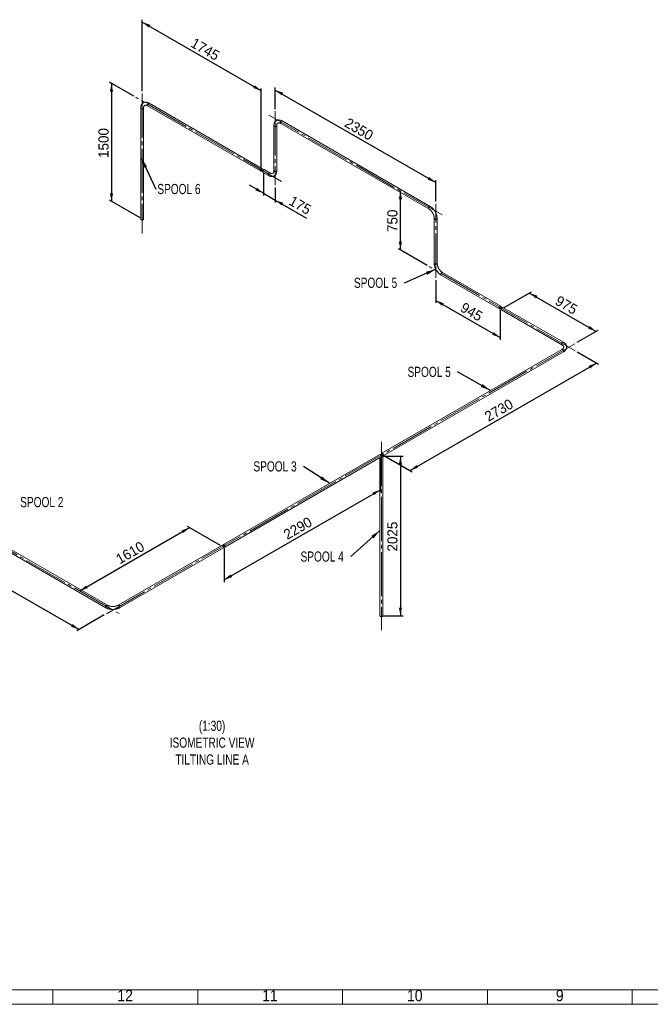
# Paper-space layout 'Hoja2' of a CAD drawing. Header units: millimetres. Extents: x 450 to 25135, y 150 to 17673.
# Tile 2 of 19: x 6421 to 12952, y 150 to 10359. Entities that reach past the tile are written whole.
import ezdxf

# ---------------------------------------------------------------- set-up
doc = ezdxf.new("R2010")
doc.units = ezdxf.units.MM
doc.linetypes.add('SLD-Centrada-trazos-largos', pattern=[19.05, 15.24, -1.27, 1.27, -1.27])
doc.linetypes.add('SLD-Continua', pattern=[0])
doc.layers.add('COTAS', color=1, linetype='SLD-Continua')
doc.styles.add('SLDTEXTSTYLE3', font='GOTHIC.TTF', dxfattribs={"width": 0.913})
doc.styles.add('SLDTEXTSTYLE6', font='ARIALN.TTF', dxfattribs={"width": 0.87})
doc.styles.add('SLDTEXTSTYLE8', font='ARIAL.TTF', dxfattribs={"width": 0.948})
doc.styles.get("Standard").update_dxf_attribs({"font": 'ARIALN.TTF'})
doc.dimstyles.new('SLDDIMSTYLE2', dxfattribs={"dimtxt": 105, "dimasz": 105, "dimexe": 0, "dimexo": 0.0625, "dimgap": 26.25, "dimtad": 1, "dimlfac": 0.857143, "dimrnd": 1e-09, "dimzin": 12, "dimdsep": 46, "dimtxsty": 'SLDTEXTSTYLE8', "dimsah": 1, "dimcen": 0.09, "dimadec": 0, "dimazin": 3, "dimtfac": 1, "dimtmove": 0, "dimatfit": 0, "dimfxl": 1, "dimfrac": 2, "dimtolj": 1, "dimtzin": 12, "dimarcsym": 0})
doc.dimstyles.new('SLDDIMSTYLE3', dxfattribs={"dimtxt": 105, "dimasz": 105, "dimexe": 0, "dimexo": 0.0625, "dimgap": 26.25, "dimtad": 1, "dimlfac": 0.857143, "dimrnd": 1e-09, "dimzin": 12, "dimdsep": 46, "dimtxsty": 'SLDTEXTSTYLE8', "dimsah": 1, "dimcen": 0.09, "dimadec": 0, "dimazin": 3, "dimtfac": 1, "dimtofl": 0, "dimtmove": 0, "dimatfit": 3, "dimfxl": 1, "dimfrac": 2, "dimtolj": 1, "dimtzin": 12, "dimarcsym": 0})
doc.dimstyles.new('SLDDIMSTYLE4', dxfattribs={"dimtxt": 0.18, "dimasz": 105, "dimexe": 0, "dimexo": 0.0625, "dimgap": 0, "dimtad": 0, "dimtih": 1, "dimtoh": 1, "dimdec": 0, "dimrnd": 1e-09, "dimzin": 0, "dimdsep": 46, "dimtxsty": 'Standard', "dimsah": 1, "dimcen": 0.09, "dimadec": 0, "dimazin": 0, "dimtfac": 105, "dimtdec": 0, "dimtofl": 0, "dimtmove": 0, "dimatfit": 3, "dimfxl": 1, "dimfrac": 2, "dimtolj": 1, "dimtzin": 0, "dimarcsym": 0})

# ---------------------------------------------------------------- blocks, each defined once
blk = doc.blocks.new('_D_15')
at = {"layer": 'COTAS', "ltscale": 30}
for p, q in [((4829, 5689), (4479, 5487)), ((4500, 5499), (7035, 4036)), ((7297, 4187), (7013, 4024))]:
    blk.add_line(p, q, dxfattribs=at)
for points in [[(4500, 5499), (4567, 5442), (4583, 5470)], [(7035, 4036), (6969, 4093), (6952, 4065)]]:
    blk.add_solid(points, dxfattribs=at)
at = {"layer": 'COTAS', "ltscale": 30, "insert": (5696, 4965), "char_height": 105, "attachment_point": 1, "rotation": 330.0027, "style": 'SLDTEXTSTYLE8'}
blk.add_mtext('3584', dxfattribs=at)
blk = doc.blocks.new('_D_16')
at = {"layer": 'COTAS', "ltscale": 30}
for p, q in [((8502, 4907), (8159, 5105)), ((7042, 4436), (8180, 5093))]:
    blk.add_line(p, q, dxfattribs=at)
for points in [[(8180, 5093), (8098, 5064), (8114, 5036)], [(7042, 4436), (7124, 4465), (7108, 4493)]]:
    blk.add_solid(points, dxfattribs=at)
at = {"layer": 'COTAS', "ltscale": 30, "insert": (7404, 4801), "char_height": 105, "attachment_point": 1, "rotation": 29.9973, "style": 'SLDTEXTSTYLE8'}
blk.add_mtext('1610', dxfattribs=at)
blk = doc.blocks.new('_D_17')
at = {"layer": 'COTAS', "ltscale": 30}
for p, q in [((10156, 5814), (10156, 5461)), ((8537, 4551), (10156, 5485)), ((8537, 4879), (8537, 4526))]:
    blk.add_line(p, q, dxfattribs=at)
for points in [[(10156, 5485), (10074, 5456), (10090, 5428)], [(8537, 4551), (8620, 4579), (8603, 4607)]]:
    blk.add_solid(points, dxfattribs=at)
at = {"layer": 'COTAS', "ltscale": 30, "insert": (9140, 5055), "char_height": 105, "attachment_point": 1, "rotation": 29.9973, "style": 'SLDTEXTSTYLE8'}
blk.add_mtext('2290', dxfattribs=at)
blk = doc.blocks.new('_D_18')
at = {"layer": 'COTAS', "ltscale": 30}
for p, q in [((12196, 6914), (12416, 6787)), ((10465, 5685), (12395, 6799)), ((10199, 5838), (10486, 5672))]:
    blk.add_line(p, q, dxfattribs=at)
for points in [[(12395, 6799), (12313, 6770), (12329, 6742)], [(10465, 5685), (10547, 5714), (10531, 5742)]]:
    blk.add_solid(points, dxfattribs=at)
at = {"layer": 'COTAS', "ltscale": 30, "insert": (11223, 6279), "char_height": 105, "attachment_point": 1, "rotation": 29.9973, "style": 'SLDTEXTSTYLE8'}
blk.add_mtext('2730', dxfattribs=at)
blk = doc.blocks.new('_D_19')
at = {"layer": 'COTAS', "ltscale": 30}
for p, q in [((10182, 5832), (10394, 5832)), ((10364, 5832), (10364, 4178)), ((10182, 4178), (10394, 4178))]:
    blk.add_line(p, q, dxfattribs=at)
for points in [[(10364, 5832), (10348, 5746), (10380, 5746)], [(10364, 4178), (10380, 4264), (10348, 4264)]]:
    blk.add_solid(points, dxfattribs=at)
at = {"layer": 'COTAS', "ltscale": 30, "insert": (10228, 4845), "char_height": 105, "attachment_point": 1, "rotation": 90, "style": 'SLDTEXTSTYLE8'}
blk.add_mtext('2025', dxfattribs=at)
blk = doc.blocks.new('_D_20')
at = {"layer": 'COTAS', "ltscale": 30}
for p, q in [((11440, 7375), (11722, 7538)), ((11700, 7525), (12390, 7127)), ((12196, 7015), (12411, 7140))]:
    blk.add_line(p, q, dxfattribs=at)
for points in [[(11700, 7525), (11767, 7469), (11783, 7497)], [(12390, 7127), (12324, 7184), (12308, 7156)]]:
    blk.add_solid(points, dxfattribs=at)
at = {"layer": 'COTAS', "ltscale": 30, "insert": (12009, 7504), "char_height": 105, "attachment_point": 1, "rotation": 330.0027, "style": 'SLDTEXTSTYLE8'}
blk.add_mtext('975', dxfattribs=at)
blk = doc.blocks.new('_D_21')
at = {"layer": 'COTAS', "ltscale": 30}
for p, q in [((10729, 7660), (10729, 7425)), ((10729, 7449), (11397, 7063)), ((11397, 7350), (11397, 7039))]:
    blk.add_line(p, q, dxfattribs=at)
for points in [[(10729, 7449), (10795, 7392), (10812, 7420)], [(11397, 7063), (11331, 7120), (11315, 7092)]]:
    blk.add_solid(points, dxfattribs=at)
at = {"layer": 'COTAS', "ltscale": 30, "insert": (11027, 7434), "char_height": 105, "attachment_point": 1, "rotation": 330.0027, "style": 'SLDTEXTSTYLE8'}
blk.add_mtext('945', dxfattribs=at)
blk = doc.blocks.new('_D_22')
at = {"layer": 'COTAS', "ltscale": 30}
for p, q in [((10364, 7972), (10364, 8584)), ((10642, 7811), (10343, 7984))]:
    blk.add_line(p, q, dxfattribs=at)
for points in [[(10364, 8584), (10348, 8498), (10380, 8498)], [(10364, 7972), (10380, 8057), (10348, 8057)]]:
    blk.add_solid(points, dxfattribs=at)
at = {"layer": 'COTAS', "ltscale": 30, "insert": (10228, 8158), "char_height": 105, "attachment_point": 1, "rotation": 90, "style": 'SLDTEXTSTYLE8'}
blk.add_mtext('750', dxfattribs=at)
blk = doc.blocks.new('_D_23')
at = {"layer": 'COTAS', "ltscale": 30}
for p, q in [((9068, 9433), (9068, 9655)), ((9068, 9630), (10729, 8671)), ((10729, 8474), (10729, 8696))]:
    blk.add_line(p, q, dxfattribs=at)
for points in [[(9068, 9630), (9134, 9574), (9150, 9602)], [(10729, 8671), (10663, 8728), (10647, 8700)]]:
    blk.add_solid(points, dxfattribs=at)
at = {"layer": 'COTAS', "ltscale": 30, "insert": (9827, 9348), "char_height": 105, "attachment_point": 1, "rotation": 330.0027, "style": 'SLDTEXTSTYLE8'}
blk.add_mtext('2350', dxfattribs=at)
blk = doc.blocks.new('_D_24')
at = {"layer": 'COTAS', "ltscale": 30}
for p, q in [((8944, 8767), (8944, 8535)), ((8944, 8560), (8801, 8642)), ((9068, 8619), (9068, 8464)), ((8944, 8560), (9068, 8488)), ((9068, 8488), (9392, 8301))]:
    blk.add_line(p, q, dxfattribs=at)
for points in [[(8944, 8560), (8878, 8617), (8861, 8589)], [(9068, 8488), (9134, 8432), (9150, 8460)]]:
    blk.add_solid(points, dxfattribs=at)
at = {"layer": 'COTAS', "ltscale": 30, "insert": (9251, 8539), "char_height": 105, "attachment_point": 1, "rotation": 330.0027, "style": 'SLDTEXTSTYLE8'}
blk.add_mtext('175', dxfattribs=at)
blk = doc.blocks.new('_D_25')
at = {"layer": 'COTAS', "ltscale": 30}
for p, q in [((7689, 9617), (7689, 10359)), ((8923, 9622), (7689, 10335)), ((8923, 8828), (8923, 9647))]:
    blk.add_line(p, q, dxfattribs=at)
for points in [[(7689, 10335), (7755, 10278), (7771, 10306)], [(8923, 9622), (8856, 9679), (8840, 9651)]]:
    blk.add_solid(points, dxfattribs=at)
at = {"layer": 'COTAS', "ltscale": 30, "insert": (8234, 10176), "char_height": 105, "attachment_point": 1, "rotation": 330.0027, "style": 'SLDTEXTSTYLE8'}
blk.add_mtext('1745', dxfattribs=at)
blk = doc.blocks.new('_D_26')
at = {"layer": 'COTAS', "ltscale": 30}
for p, q in [((7601, 9567), (7350, 9711)), ((7371, 9699), (7371, 8474)), ((7667, 8303), (7350, 8487))]:
    blk.add_line(p, q, dxfattribs=at)
for points in [[(7371, 9699), (7355, 9613), (7388, 9613)], [(7371, 8474), (7388, 8560), (7355, 8560)]]:
    blk.add_solid(points, dxfattribs=at)
at = {"layer": 'COTAS', "ltscale": 30, "insert": (7236, 8926), "char_height": 105, "attachment_point": 1, "rotation": 90, "style": 'SLDTEXTSTYLE8'}
blk.add_mtext('1500', dxfattribs=at)
blk = doc.blocks.new('SW_NOTE_0_36')
at = {"layer": 'COTAS', "color": 0, "ltscale": 30, "insert": (-519, 53), "char_height": 105, "attachment_point": 1, "style": 'SLDTEXTSTYLE6'}
blk.add_mtext('SPOOL 3', dxfattribs=at)
blk = doc.blocks.new('SW_NOTE_0_37')
at = {"layer": 'COTAS', "color": 0, "ltscale": 30, "insert": (17, 54), "char_height": 105, "attachment_point": 1, "style": 'SLDTEXTSTYLE6'}
blk.add_mtext('SPOOL 2', dxfattribs=at)
blk = doc.blocks.new('SW_NOTE_0_39')
at = {"layer": 'COTAS', "color": 0, "ltscale": 30, "insert": (-521, 53), "char_height": 105, "attachment_point": 1, "style": 'SLDTEXTSTYLE6'}
blk.add_mtext('SPOOL 4', dxfattribs=at)
blk = doc.blocks.new('SW_NOTE_0_40')
at = {"layer": 'COTAS', "color": 0, "ltscale": 30, "insert": (-519, 53), "char_height": 105, "attachment_point": 1, "style": 'SLDTEXTSTYLE6'}
blk.add_mtext('SPOOL 5', dxfattribs=at)
blk = doc.blocks.new('SW_NOTE_0_41')
at = {"layer": 'COTAS', "color": 0, "ltscale": 30, "insert": (-521, 56), "char_height": 105, "attachment_point": 1, "style": 'SLDTEXTSTYLE6'}
blk.add_mtext('SPOOL 5', dxfattribs=at)
blk = doc.blocks.new('SW_NOTE_0_42')
at = {"layer": 'COTAS', "color": 0, "ltscale": 30, "insert": (16, 55), "char_height": 105, "attachment_point": 1, "style": 'SLDTEXTSTYLE6'}
blk.add_mtext('SPOOL 6', dxfattribs=at)

psp = doc.layouts.new('Hoja2')

# ---------------------------------------------------------------- linework, layer by layer
at = {"color": 7, "linetype": 'SLD-Continua', "lineweight": 18, "ltscale": 30}
for p, q in [((7673.661, 9442.513), (7673.661, 8291.19)), ((7703.661, 8291.19), (7703.661, 9442.513)), ((7744.801, 9466.272), (8915.063, 8790.695)), ((8930.062, 8816.676), (7759.8, 9492.254)), ((10673.08, 8422.859), (9138.658, 9308.661)), ((9052.519, 9258.92), (9052.519, 8793.492)), ((9082.519, 8793.492), (9082.519, 9258.92)), ((9123.659, 9282.68), (10658.081, 8396.877)), ((9011.379, 8769.733), (8951.275, 8804.43)), ((8936.276, 8778.448), (8996.38, 8743.751)), ((10714.22, 8299.641), (10714.22, 7834.213)), ((10744.22, 7834.213), (10744.22, 8299.641)), ((10785.36, 7710.995), (11389.937, 7361.98)), ((11404.935, 7387.962), (10800.359, 7736.976)), ((12051.938, 7014.455), (11426.148, 7375.716)), ((11411.15, 7349.734), (12036.939, 6988.474)), ((12036.939, 6940.978), (10170.177, 5863.32)), ((10185.176, 5837.338), (12051.938, 6914.997)), ((10148.964, 5851.074), (8529.69, 4916.286)), ((8544.688, 4890.305), (10163.963, 5825.092)), ((10182.07, 4178.463), (10182.07, 5831.958)), ((10152.07, 5818.227), (10152.07, 4178.463)), ((4842.835, 5687.936), (7313.466, 4261.671)), ((7328.465, 4287.652), (4857.834, 5713.917)), ((8515.547, 4908.122), (7440.745, 4287.652)), ((7455.744, 4261.671), (8530.546, 4882.141)), ((24930, 300), (600, 300)), ((6765, 300), (6765, 150)), ((8265, 300), (8265, 150)), ((9765, 300), (9765, 150)), ((11265, 300), (11265, 150)), ((12765, 299.97), (12765, 300.03)), ((12765, 300), (12765, 150)), ((25080, 150), (450, 150))]:
    psp.add_line(p, q, dxfattribs=at)
at = {"color": 7, "linetype": 'SLD-Continua', "lineweight": 18, "ltscale": 30, "flags": 128}
for points in [[(7759.8, 9492.254), (7757.458, 9493.564), (7753.065, 9495.794), (7748.643, 9497.741), (7744.209, 9499.393), (7739.783, 9500.737), (7735.382, 9501.767), (7731.028, 9502.475), (7726.741, 9502.858), (7722.542, 9502.919), (7718.449, 9502.66), (7714.478, 9502.088), (7710.643, 9501.212), (7706.955, 9500.041), (7703.422, 9498.585), (7700.053, 9496.852), (7696.855, 9494.851), (7693.836, 9492.591), (7691.003, 9490.081), (7688.36, 9487.326), (7685.914, 9484.333), (7683.67, 9481.105), (7681.633, 9477.646), (7679.812, 9473.962), (7678.213, 9470.06), (7676.844, 9465.948), (7675.713, 9461.64), (7674.826, 9457.149), (7674.187, 9452.493), (7673.799, 9447.69), (7673.661, 9442.513)], [(7673.661, 9442.513), (7673.664, 9442.347), (7673.883, 9441.027), (7674.449, 9439.742), (7675.348, 9438.522), (7676.559, 9437.396), (7678.054, 9436.39)], [(7673.661, 9442.511), (7673.73, 9441.685), (7674.124, 9440.379), (7674.858, 9439.122), (7675.916, 9437.946), (7677.273, 9436.876), (7678.897, 9435.939), (7680.75, 9435.156), (7682.788, 9434.545), (7684.964, 9434.121), (7687.226, 9433.893), (7689.522, 9433.868), (7691.798, 9434.045), (7694.001, 9434.421), (7696.078, 9434.986), (7697.981, 9435.728), (7699.666, 9436.629), (7701.093, 9437.667), (7702.228, 9438.82), (7703.046, 9440.059), (7703.526, 9441.355), (7703.661, 9442.502)], [(7678.054, 9436.39), (7679.798, 9435.527), (7681.749, 9434.828), (7683.862, 9434.309), (7686.088, 9433.982), (7688.374, 9433.855), (7690.666, 9433.931), (7692.912, 9434.208), (7695.058, 9434.68), (7697.054, 9435.336), (7698.853, 9436.16), (7700.414, 9437.132), (7701.699, 9438.231), (7702.678, 9439.43), (7703.329, 9440.702), (7703.636, 9442.015), (7703.661, 9442.513)], [(7703.661, 9442.513), (7703.686, 9444.374), (7703.872, 9447.788), (7704.23, 9451.001), (7704.75, 9453.998), (7705.42, 9456.77), (7706.224, 9459.308), (7707.151, 9461.61), (7708.188, 9463.678), (7709.327, 9465.519), (7710.568, 9467.146), (7711.924, 9468.578), (7713.431, 9469.833), (7715.151, 9470.923), (7717.141, 9471.824), (7719.027, 9472.395), (7720.983, 9472.755), (7723.036, 9472.921), (7725.425, 9472.885), (7727.928, 9472.621), (7730.549, 9472.126), (7733.285, 9471.396), (7736.131, 9470.425), (7739.077, 9469.21), (7742.109, 9467.746), (7744.801, 9466.272)], [(7741.694, 9473.14), (7741.818, 9475.081), (7742.188, 9477.121), (7742.795, 9479.21), (7743.625, 9481.301), (7744.658, 9483.344), (7745.87, 9485.292), (7747.233, 9487.098), (7748.715, 9488.721), (7750.281, 9490.121), (7751.894, 9491.268), (7753.517, 9492.133), (7755.111, 9492.696), (7756.639, 9492.944), (7758.066, 9492.872), (7759.357, 9492.481), (7759.8, 9492.254)], [(7744.801, 9466.272), (7744.658, 9466.358), (7743.625, 9467.208), (7742.795, 9468.341), (7742.188, 9469.73), (7741.818, 9471.342), (7741.694, 9473.14)], [(7744.809, 9466.268), (7744.118, 9466.746), (7743.183, 9467.741), (7742.463, 9469.005), (7741.973, 9470.51), (7741.725, 9472.22), (7741.725, 9474.095), (7741.973, 9476.092), (7742.463, 9478.162), (7743.183, 9480.259), (7744.118, 9482.332), (7745.244, 9484.333), (7746.535, 9486.215), (7747.962, 9487.935), (7749.49, 9489.451), (7751.084, 9490.728), (7752.707, 9491.737), (7754.32, 9492.453), (7755.886, 9492.86), (7757.367, 9492.948), (7758.73, 9492.716), (7759.8, 9492.254)], [(9138.658, 9308.661), (9136.316, 9309.971), (9131.924, 9312.201), (9127.501, 9314.149), (9123.067, 9315.8), (9118.641, 9317.145), (9114.24, 9318.174), (9109.886, 9318.882), (9105.599, 9319.266), (9101.4, 9319.327), (9097.307, 9319.068), (9093.337, 9318.496), (9089.501, 9317.62), (9085.813, 9316.449), (9082.28, 9314.993), (9078.911, 9313.26), (9075.714, 9311.259), (9072.694, 9308.999), (9069.861, 9306.489), (9067.219, 9303.734), (9064.772, 9300.741), (9062.528, 9297.512), (9060.491, 9294.054), (9058.67, 9290.37), (9057.071, 9286.468), (9055.703, 9282.356), (9054.572, 9278.047), (9053.684, 9273.556), (9053.045, 9268.9), (9052.657, 9264.098), (9052.519, 9258.92)], [(9120.552, 9289.548), (9120.676, 9291.489), (9121.046, 9293.529), (9121.653, 9295.618), (9122.483, 9297.709), (9123.516, 9299.752), (9124.729, 9301.7), (9126.092, 9303.506), (9127.573, 9305.128), (9129.139, 9306.529), (9130.752, 9307.675), (9132.375, 9308.54), (9133.969, 9309.103), (9135.497, 9309.352), (9136.924, 9309.28), (9138.216, 9308.888), (9138.658, 9308.661)], [(9123.667, 9282.676), (9122.976, 9283.154), (9122.042, 9284.148), (9121.321, 9285.413), (9120.831, 9286.918), (9120.583, 9288.628), (9120.583, 9290.503), (9120.831, 9292.499), (9121.321, 9294.57), (9122.042, 9296.667), (9122.976, 9298.74), (9124.102, 9300.741), (9125.393, 9302.623), (9126.82, 9304.342), (9128.348, 9305.858), (9129.942, 9307.136), (9131.565, 9308.144), (9133.178, 9308.861), (9134.744, 9309.268), (9136.226, 9309.356), (9137.589, 9309.124), (9138.658, 9308.661)], [(9052.519, 9258.92), (9052.522, 9258.755), (9052.741, 9257.435), (9053.307, 9256.15), (9054.207, 9254.93), (9055.418, 9253.804), (9056.912, 9252.797)], [(9052.519, 9258.919), (9052.588, 9258.092), (9052.982, 9256.786), (9053.716, 9255.53), (9054.775, 9254.354), (9056.132, 9253.284), (9057.755, 9252.347), (9059.608, 9251.563), (9061.646, 9250.952), (9063.822, 9250.528), (9066.085, 9250.301), (9068.381, 9250.275), (9070.656, 9250.453), (9072.859, 9250.828), (9074.936, 9251.394), (9076.839, 9252.136), (9078.524, 9253.036), (9079.951, 9254.075), (9081.087, 9255.227), (9081.904, 9256.466), (9082.384, 9257.763), (9082.519, 9258.91)], [(9056.912, 9252.797), (9058.656, 9251.934), (9060.607, 9251.235), (9062.72, 9250.716), (9064.946, 9250.389), (9067.232, 9250.263), (9069.524, 9250.339), (9071.77, 9250.616), (9073.916, 9251.088), (9075.912, 9251.744), (9077.712, 9252.567), (9079.272, 9253.54), (9080.557, 9254.639), (9081.536, 9255.838), (9082.187, 9257.109), (9082.494, 9258.423), (9082.519, 9258.92)], [(9082.519, 9258.92), (9082.544, 9260.781), (9082.73, 9264.196), (9083.089, 9267.408), (9083.609, 9270.406), (9084.278, 9273.178), (9085.082, 9275.716), (9086.009, 9278.018), (9087.046, 9280.086), (9088.185, 9281.927), (9089.426, 9283.554), (9090.782, 9284.986), (9092.29, 9286.241), (9094.009, 9287.33), (9096, 9288.231), (9097.885, 9288.803), (9099.841, 9289.162), (9101.894, 9289.329), (9104.283, 9289.293), (9106.786, 9289.028), (9109.407, 9288.533), (9112.143, 9287.804), (9114.99, 9286.833), (9117.935, 9285.617), (9120.967, 9284.154), (9123.659, 9282.68)], [(9123.659, 9282.68), (9123.516, 9282.766), (9122.483, 9283.616), (9121.653, 9284.749), (9121.046, 9286.137), (9120.676, 9287.75), (9120.552, 9289.548)], [(8922.562, 8791.437), (8920.943, 8790.646), (8919.362, 8790.161), (8917.856, 8789.992), (8916.46, 8790.144), (8915.207, 8790.614), (8914.127, 8791.391), (8913.244, 8792.455), (8912.58, 8793.783), (8912.15, 8795.342), (8911.963, 8797.098), (8912.026, 8799.007), (8912.335, 8801.027), (8912.884, 8803.108), (8913.659, 8805.203), (8914.644, 8807.263), (8915.814, 8809.239), (8917.142, 8811.084), (8918.597, 8812.757), (8920.145, 8814.216), (8921.75, 8815.429), (8923.374, 8816.366), (8924.979, 8817.006), (8926.527, 8817.334), (8927.982, 8817.342), (8929.311, 8817.03), (8930.481, 8816.405), (8931.465, 8815.482), (8932.241, 8814.283), (8932.79, 8812.835), (8933.099, 8811.173), (8933.161, 8809.335), (8932.975, 8807.364), (8932.544, 8805.308), (8931.88, 8803.213), (8930.998, 8801.13), (8929.917, 8799.106), (8928.664, 8797.19), (8927.269, 8795.426), (8925.762, 8793.855), (8924.181, 8792.515), (8922.562, 8791.437)], [(8922.562, 8794.703), (8921.173, 8794.046), (8919.829, 8793.698), (8918.573, 8793.672), (8917.445, 8793.967), (8916.481, 8794.575), (8915.713, 8795.475), (8915.165, 8796.639), (8914.854, 8798.03), (8914.792, 8799.603), (8914.979, 8801.306), (8915.41, 8803.087), (8916.071, 8804.886), (8916.94, 8806.647), (8917.99, 8808.313), (8919.187, 8809.83), (8920.493, 8811.149), (8921.865, 8812.229), (8923.259, 8813.034), (8924.631, 8813.538), (8925.937, 8813.726), (8927.134, 8813.591), (8928.184, 8813.138), (8929.054, 8812.381), (8929.714, 8811.344), (8930.145, 8810.062), (8930.333, 8808.574), (8930.27, 8806.929), (8929.96, 8805.18), (8929.412, 8803.383), (8928.643, 8801.596), (8927.68, 8799.876), (8926.552, 8798.278), (8925.295, 8796.854), (8923.951, 8795.649), (8922.562, 8794.703)], [(8943.775, 8803.687), (8942.156, 8802.609), (8940.575, 8801.269), (8939.069, 8799.699), (8937.673, 8797.935), (8936.42, 8796.018), (8935.34, 8793.995), (8934.457, 8791.911), (8933.793, 8789.817), (8933.363, 8787.76), (8933.177, 8785.79), (8933.239, 8783.952), (8933.548, 8782.289), (8934.097, 8780.842), (8934.873, 8779.642), (8935.857, 8778.719), (8936.276, 8778.448)], [(8951.275, 8804.43), (8951.13, 8804.51), (8949.878, 8804.98), (8948.482, 8805.132), (8946.976, 8804.964), (8945.394, 8804.478), (8943.775, 8803.687)], [(8996.38, 8743.751), (8998.722, 8742.441), (9003.115, 8740.211), (9007.537, 8738.264), (9011.971, 8736.612), (9016.397, 8735.267), (9020.798, 8734.238), (9025.152, 8733.53), (9029.439, 8733.146), (9033.638, 8733.086), (9037.731, 8733.345), (9041.701, 8733.916), (9045.537, 8734.792), (9049.225, 8735.963), (9052.758, 8737.42), (9056.127, 8739.153), (9059.325, 8741.154), (9062.344, 8743.414), (9065.177, 8745.924), (9067.82, 8748.678), (9070.266, 8751.672), (9072.51, 8754.9), (9074.547, 8758.359), (9076.368, 8762.043), (9077.967, 8765.945), (9079.336, 8770.057), (9080.466, 8774.365), (9081.354, 8778.856), (9081.993, 8783.512), (9082.381, 8788.314), (9082.519, 8793.492)], [(9052.519, 8793.492), (9052.494, 8791.631), (9052.308, 8788.217), (9051.95, 8785.004), (9051.429, 8782.006), (9050.76, 8779.235), (9049.956, 8776.696), (9049.029, 8774.394), (9047.992, 8772.327), (9046.853, 8770.486), (9045.612, 8768.858), (9044.256, 8767.427), (9042.749, 8766.172), (9041.029, 8765.082), (9039.038, 8764.181), (9037.153, 8763.61), (9035.197, 8763.25), (9033.144, 8763.084), (9030.755, 8763.12), (9028.252, 8763.384), (9025.631, 8763.879), (9022.895, 8764.609), (9020.048, 8765.579), (9017.103, 8766.795), (9014.071, 8768.259), (9011.379, 8769.733)], [(9056.912, 8787.369), (9055.418, 8788.376), (9054.207, 8789.502), (9053.307, 8790.722), (9052.741, 8792.007), (9052.522, 8793.326), (9052.519, 8793.502)], [(9082.519, 8793.492), (9082.384, 8792.334), (9081.904, 8791.038), (9081.087, 8789.799), (9079.951, 8788.647), (9078.524, 8787.608), (9076.839, 8786.707), (9074.936, 8785.965), (9072.859, 8785.4), (9070.656, 8785.024), (9068.381, 8784.847), (9066.085, 8784.873), (9063.822, 8785.1), (9061.646, 8785.524), (9059.608, 8786.135), (9057.755, 8786.918), (9056.132, 8787.856), (9054.775, 8788.925), (9053.716, 8790.102), (9052.982, 8791.358), (9052.588, 8792.664), (9052.519, 8793.492)], [(9082.519, 8793.49), (9082.494, 8792.995), (9082.187, 8791.681), (9081.536, 8790.41), (9080.557, 8789.21), (9079.272, 8788.112), (9077.712, 8787.139), (9075.912, 8786.315), (9073.916, 8785.66), (9071.77, 8785.188), (9069.524, 8784.911), (9067.232, 8784.834), (9064.946, 8784.961), (9062.72, 8785.288), (9060.607, 8785.807), (9058.656, 8786.506), (9056.912, 8787.369)], [(9011.367, 8769.739), (9010.936, 8769.96), (9009.645, 8770.351), (9008.218, 8770.423), (9006.69, 8770.175), (9005.096, 8769.611), (9003.473, 8768.746), (9001.86, 8767.6), (9000.294, 8766.199), (8998.812, 8764.577), (8997.449, 8762.771), (8996.237, 8760.823), (8995.204, 8758.78), (8994.374, 8756.689), (8993.767, 8754.6), (8993.397, 8752.56), (8993.273, 8750.619)], [(8993.273, 8750.619), (8993.397, 8748.821), (8993.767, 8747.209), (8994.374, 8745.82), (8995.204, 8744.687), (8996.237, 8743.837), (8996.381, 8743.751)], [(9011.379, 8769.733), (9010.309, 8770.195), (9008.946, 8770.427), (9007.465, 8770.339), (9005.899, 8769.932), (9004.286, 8769.215), (9002.663, 8768.207), (9001.069, 8766.93), (8999.541, 8765.414), (8998.114, 8763.694), (8996.823, 8761.812), (8995.697, 8759.811), (8994.762, 8757.738), (8994.042, 8755.641), (8993.552, 8753.571), (8993.304, 8751.574), (8993.304, 8749.699), (8993.552, 8747.989), (8994.042, 8746.484), (8994.762, 8745.22), (8995.697, 8744.225), (8996.38, 8743.751)], [(10673.078, 8422.86), (10672.637, 8423.086), (10671.346, 8423.477), (10669.919, 8423.549), (10668.391, 8423.301), (10666.797, 8422.737), (10665.174, 8421.873), (10663.561, 8420.726), (10661.995, 8419.325), (10660.513, 8417.703), (10659.15, 8415.897), (10657.938, 8413.949), (10656.905, 8411.906), (10656.075, 8409.815), (10655.468, 8407.726), (10655.098, 8405.686), (10654.974, 8403.745)], [(10654.974, 8403.745), (10655.098, 8401.947), (10655.468, 8400.335), (10656.075, 8398.946), (10656.905, 8397.813), (10657.938, 8396.963), (10658.075, 8396.88)], [(10673.08, 8422.859), (10672.01, 8423.321), (10670.647, 8423.553), (10669.166, 8423.465), (10667.6, 8423.058), (10665.987, 8422.342), (10664.364, 8421.333), (10662.77, 8420.056), (10661.242, 8418.54), (10659.815, 8416.82), (10658.524, 8414.938), (10657.397, 8412.937), (10656.463, 8410.864), (10655.743, 8408.767), (10655.253, 8406.697), (10655.005, 8404.7), (10655.005, 8402.825), (10655.253, 8401.115), (10655.743, 8399.61), (10656.463, 8398.346), (10657.397, 8397.351), (10658.081, 8396.877)], [(10658.081, 8396.877), (10659.721, 8395.901), (10662.894, 8393.845), (10666.097, 8391.548), (10669.313, 8389.015), (10672.525, 8386.252), (10675.717, 8383.271), (10678.871, 8380.082), (10681.97, 8376.697), (10684.999, 8373.131), (10687.942, 8369.398), (10690.785, 8365.514), (10693.513, 8361.496), (10696.114, 8357.363), (10698.574, 8353.132), (10700.884, 8348.823), (10703.032, 8344.457), (10705.009, 8340.053), (10706.806, 8335.631), (10708.418, 8331.214), (10709.837, 8326.822), (10711.06, 8322.476), (10712.083, 8318.197), (10712.906, 8314.006), (10713.527, 8309.924), (10713.949, 8305.971), (10714.175, 8302.166), (10714.22, 8299.641)], [(10744.22, 8299.641), (10744.184, 8302.347), (10743.926, 8307.442), (10743.424, 8312.61), (10742.683, 8317.838), (10741.708, 8323.111), (10740.504, 8328.414), (10739.077, 8333.731), (10737.434, 8339.048), (10735.581, 8344.351), (10733.524, 8349.625), (10731.27, 8354.858), (10728.827, 8360.033), (10726.201, 8365.139), (10723.4, 8370.161), (10720.432, 8375.084), (10717.306, 8379.897), (10714.028, 8384.584), (10710.609, 8389.134), (10707.055, 8393.532), (10703.377, 8397.767), (10699.582, 8401.825), (10695.68, 8405.696), (10691.678, 8409.366), (10687.586, 8412.824), (10683.413, 8416.058), (10679.169, 8419.056), (10674.862, 8421.805), (10673.08, 8422.859)], [(7673.661, 8291.19), (7673.73, 8290.362), (7674.124, 8289.056), (7674.858, 8287.8), (7675.916, 8286.623), (7677.273, 8285.554), (7678.897, 8284.616), (7680.75, 8283.833), (7682.788, 8283.222), (7684.964, 8282.798), (7687.226, 8282.571), (7689.522, 8282.545), (7691.798, 8282.722), (7694.001, 8283.098), (7696.078, 8283.663), (7697.981, 8284.405), (7699.666, 8285.306), (7701.093, 8286.345), (7702.228, 8287.497), (7703.046, 8288.736), (7703.526, 8290.032), (7703.661, 8291.19)], [(10714.22, 8299.641), (10714.223, 8299.475), (10714.442, 8298.155), (10715.008, 8296.871), (10715.907, 8295.651), (10717.119, 8294.524), (10718.613, 8293.518)], [(10714.22, 8299.632), (10714.289, 8298.813), (10714.683, 8297.507), (10715.417, 8296.251), (10716.476, 8295.074), (10717.833, 8294.004), (10719.456, 8293.067), (10721.309, 8292.284), (10723.347, 8291.673), (10725.523, 8291.249), (10727.785, 8291.021), (10730.082, 8290.996), (10732.357, 8291.173), (10734.56, 8291.549), (10736.637, 8292.114), (10738.54, 8292.856), (10740.225, 8293.757), (10741.652, 8294.796), (10742.787, 8295.948), (10743.605, 8297.187), (10744.085, 8298.483), (10744.22, 8299.641)], [(10718.613, 8293.518), (10720.357, 8292.655), (10722.308, 8291.956), (10724.421, 8291.437), (10726.647, 8291.11), (10728.933, 8290.983), (10731.225, 8291.059), (10733.471, 8291.337), (10735.617, 8291.809), (10737.613, 8292.464), (10739.413, 8293.288), (10740.973, 8294.26), (10742.258, 8295.359), (10743.237, 8296.558), (10743.888, 8297.83), (10744.195, 8299.144), (10744.22, 8299.641)], [(10714.22, 7834.213), (10714.256, 7831.506), (10714.514, 7826.412), (10715.016, 7821.243), (10715.757, 7816.015), (10716.732, 7810.742), (10717.936, 7805.44), (10719.363, 7800.123), (10721.006, 7794.806), (10722.859, 7789.503), (10724.916, 7784.228), (10727.17, 7778.996), (10729.613, 7773.82), (10732.239, 7768.714), (10735.04, 7763.693), (10738.008, 7758.769), (10741.134, 7753.957), (10744.412, 7749.269), (10747.831, 7744.72), (10751.384, 7740.322), (10755.063, 7736.087), (10758.858, 7732.028), (10762.76, 7728.158), (10766.762, 7724.487), (10770.854, 7721.029), (10775.027, 7717.796), (10779.271, 7714.798), (10783.578, 7712.048), (10785.36, 7710.995)], [(10718.613, 7828.09), (10717.119, 7829.096), (10715.907, 7830.222), (10715.008, 7831.442), (10714.442, 7832.727), (10714.223, 7834.047), (10714.22, 7834.213)], [(10744.22, 7834.213), (10744.085, 7833.055), (10743.605, 7831.759), (10742.787, 7830.52), (10741.652, 7829.367), (10740.225, 7828.329), (10738.54, 7827.428), (10736.637, 7826.686), (10734.56, 7826.121), (10732.357, 7825.745), (10730.082, 7825.568), (10727.785, 7825.593), (10725.523, 7825.82), (10723.347, 7826.245), (10721.309, 7826.855), (10719.456, 7827.639), (10717.833, 7828.576), (10716.476, 7829.646), (10715.417, 7830.822), (10714.683, 7832.078), (10714.289, 7833.384), (10714.22, 7834.213)], [(10744.22, 7834.218), (10744.195, 7833.715), (10743.888, 7832.401), (10743.237, 7831.13), (10742.258, 7829.931), (10740.973, 7828.832), (10739.413, 7827.86), (10737.613, 7827.036), (10735.617, 7826.38), (10733.471, 7825.908), (10731.225, 7825.631), (10728.933, 7825.555), (10726.647, 7825.682), (10724.421, 7826.008), (10722.308, 7826.527), (10720.357, 7827.227), (10718.613, 7828.09)], [(10800.359, 7736.976), (10798.719, 7737.953), (10795.546, 7740.008), (10792.343, 7742.305), (10789.127, 7744.839), (10785.915, 7747.601), (10782.723, 7750.582), (10779.569, 7753.772), (10776.47, 7757.156), (10773.441, 7760.723), (10770.498, 7764.456), (10767.655, 7768.34), (10764.927, 7772.357), (10762.326, 7776.491), (10759.866, 7780.721), (10757.556, 7785.03), (10755.408, 7789.397), (10753.431, 7793.801), (10751.634, 7798.222), (10750.022, 7802.639), (10748.603, 7807.031), (10747.38, 7811.378), (10746.357, 7815.657), (10745.534, 7819.847), (10744.913, 7823.929), (10744.491, 7827.883), (10744.265, 7831.688), (10744.22, 7834.213)], [(10782.253, 7717.863), (10782.377, 7719.804), (10782.747, 7721.843), (10783.354, 7723.933), (10784.184, 7726.024), (10785.217, 7728.067), (10786.43, 7730.014), (10787.793, 7731.821), (10789.274, 7733.443), (10790.84, 7734.844), (10792.453, 7735.99), (10794.076, 7736.855), (10795.67, 7737.418), (10797.198, 7737.667), (10798.625, 7737.595), (10799.916, 7737.203), (10800.359, 7736.976)], [(10785.36, 7710.995), (10785.217, 7711.081), (10784.184, 7711.931), (10783.354, 7713.064), (10782.747, 7714.452), (10782.377, 7716.065), (10782.253, 7717.863)], [(10785.359, 7710.996), (10784.677, 7711.469), (10783.742, 7712.463), (10783.022, 7713.728), (10782.532, 7715.233), (10782.284, 7716.943), (10782.284, 7718.818), (10782.532, 7720.814), (10783.022, 7722.885), (10783.742, 7724.981), (10784.677, 7727.054), (10785.803, 7729.056), (10787.094, 7730.938), (10788.521, 7732.657), (10790.049, 7734.173), (10791.643, 7735.451), (10793.266, 7736.459), (10794.879, 7737.175), (10796.445, 7737.582), (10797.927, 7737.671), (10799.29, 7737.438), (10800.359, 7736.976)], [(11386.829, 7368.848), (11386.954, 7370.789), (11387.324, 7372.829), (11387.931, 7374.919), (11388.76, 7377.009), (11389.794, 7379.053), (11391.006, 7381), (11392.369, 7382.806), (11393.851, 7384.429), (11395.416, 7385.829), (11397.03, 7386.976), (11398.652, 7387.841), (11400.246, 7388.404), (11401.775, 7388.652), (11403.201, 7388.58), (11404.493, 7388.189), (11405.619, 7387.488), (11406.553, 7386.493), (11407.274, 7385.229), (11407.763, 7383.724), (11408.011, 7382.014), (11408.011, 7380.139), (11407.763, 7378.142), (11407.274, 7376.072), (11406.553, 7373.975), (11405.619, 7371.902), (11404.493, 7369.901), (11403.201, 7368.019), (11401.775, 7366.299), (11400.246, 7364.783), (11398.652, 7363.506), (11397.03, 7362.497), (11395.416, 7361.781), (11393.851, 7361.374), (11392.369, 7361.286), (11391.006, 7361.518), (11389.794, 7362.066), (11388.76, 7362.916), (11387.931, 7364.049), (11387.324, 7365.438), (11386.954, 7367.05), (11386.829, 7368.848)], [(11389.658, 7370.481), (11389.783, 7372.157), (11390.154, 7373.923), (11390.759, 7375.723), (11391.578, 7377.499), (11392.586, 7379.194), (11393.75, 7380.753), (11395.032, 7382.126), (11396.392, 7383.269), (11397.785, 7384.145), (11399.167, 7384.727), (11400.493, 7384.995), (11401.721, 7384.941), (11402.811, 7384.566), (11403.729, 7383.883), (11404.444, 7382.914), (11404.934, 7381.689), (11405.183, 7380.248), (11405.183, 7378.638), (11404.934, 7376.91), (11404.444, 7375.12), (11403.729, 7373.324), (11402.811, 7371.582), (11401.721, 7369.949), (11400.493, 7368.477), (11399.167, 7367.214), (11397.785, 7366.2), (11396.392, 7365.468), (11395.032, 7365.041), (11393.75, 7364.934), (11392.586, 7365.149), (11391.578, 7365.68), (11390.759, 7366.51), (11390.154, 7367.611), (11389.783, 7368.949), (11389.658, 7370.481)], [(11426.148, 7375.716), (11425.079, 7376.178), (11423.716, 7376.41), (11422.234, 7376.322), (11420.669, 7375.915), (11419.055, 7375.199), (11417.433, 7374.19), (11415.839, 7372.913), (11414.31, 7371.397), (11412.884, 7369.677), (11411.592, 7367.795), (11410.466, 7365.794), (11409.532, 7363.721), (11408.811, 7361.624), (11408.321, 7359.554), (11408.074, 7357.557), (11408.074, 7355.682), (11408.321, 7353.972), (11408.811, 7352.467), (11409.532, 7351.203), (11410.466, 7350.208), (11411.15, 7349.734)], [(12051.936, 7014.456), (12051.495, 7014.682), (12050.204, 7015.073), (12048.777, 7015.146), (12047.249, 7014.897), (12045.655, 7014.334), (12044.032, 7013.469), (12042.419, 7012.323), (12040.853, 7010.922), (12039.372, 7009.299), (12038.009, 7007.493), (12036.796, 7005.546), (12035.763, 7003.503), (12034.933, 7001.412), (12034.326, 6999.322), (12033.956, 6997.283), (12033.832, 6995.341)], [(12033.832, 6995.341), (12033.956, 6993.543), (12034.326, 6991.931), (12034.933, 6990.542), (12035.763, 6989.41), (12036.796, 6988.559), (12036.932, 6988.478)], [(12051.938, 7014.455), (12050.869, 7014.917), (12049.506, 7015.15), (12048.024, 7015.061), (12046.458, 7014.654), (12044.845, 7013.938), (12043.222, 7012.929), (12041.628, 7011.652), (12040.1, 7010.136), (12038.673, 7008.417), (12037.382, 7006.534), (12036.256, 7004.533), (12035.321, 7002.46), (12034.601, 7000.364), (12034.111, 6998.293), (12033.863, 6996.297), (12033.863, 6994.422), (12034.111, 6992.712), (12034.601, 6991.207), (12035.321, 6989.942), (12036.256, 6988.948), (12036.939, 6988.474)], [(12036.939, 6988.474), (12038.538, 6987.522), (12041.402, 6985.654), (12044.004, 6983.738), (12046.34, 6981.789), (12048.406, 6979.824), (12050.201, 6977.858), (12051.731, 6975.906), (12053.003, 6973.974), (12054.028, 6972.068), (12054.816, 6970.181), (12055.377, 6968.291), (12055.71, 6966.359), (12055.794, 6964.326), (12055.579, 6962.152), (12055.131, 6960.234), (12054.464, 6958.361), (12053.582, 6956.501), (12052.356, 6954.451), (12050.875, 6952.415), (12049.136, 6950.394), (12047.136, 6948.389), (12044.872, 6946.41), (12042.347, 6944.467), (12039.563, 6942.574), (12036.939, 6940.978)], [(12051.938, 6914.997), (12054.243, 6916.37), (12058.371, 6919.059), (12062.27, 6921.914), (12065.917, 6924.928), (12069.295, 6928.089), (12072.387, 6931.385), (12075.178, 6934.801), (12077.654, 6938.321), (12079.806, 6941.927), (12081.628, 6945.601), (12083.119, 6949.325), (12084.279, 6953.084), (12085.109, 6956.863), (12085.614, 6960.651), (12085.798, 6964.434), (12085.664, 6968.204), (12085.217, 6971.948), (12084.46, 6975.656), (12083.396, 6979.322), (12082.027, 6982.937), (12080.354, 6986.494), (12078.377, 6989.987), (12076.098, 6993.406), (12073.518, 6996.741), (12070.642, 6999.982), (12067.476, 7003.115), (12064.031, 7006.128), (12060.318, 7009.01), (12056.354, 7011.747), (12051.938, 7014.455)], [(12036.931, 6940.974), (12037.382, 6941.205), (12038.673, 6941.597), (12040.1, 6941.669), (12041.628, 6941.42), (12043.222, 6940.857), (12044.845, 6939.992), (12046.458, 6938.846), (12048.024, 6937.445), (12049.506, 6935.823), (12050.869, 6934.017), (12052.081, 6932.069), (12053.114, 6930.026), (12053.944, 6927.935), (12054.551, 6925.845), (12054.921, 6923.806), (12055.045, 6921.865)], [(12036.939, 6940.978), (12038.009, 6941.44), (12039.372, 6941.673), (12040.853, 6941.585), (12042.419, 6941.178), (12044.032, 6940.461), (12045.655, 6939.453), (12047.249, 6938.175), (12048.777, 6936.659), (12050.204, 6934.94), (12051.495, 6933.058), (12052.621, 6931.057), (12053.556, 6928.983), (12054.276, 6926.887), (12054.766, 6924.816), (12055.014, 6922.82), (12055.014, 6920.945), (12054.766, 6919.235), (12054.276, 6917.73), (12053.556, 6916.465), (12052.621, 6915.471), (12051.938, 6914.997)], [(12055.045, 6921.865), (12054.921, 6920.067), (12054.551, 6918.454), (12053.944, 6917.066), (12053.114, 6915.933), (12052.081, 6915.083), (12051.937, 6914.997)], [(10167.07, 5831.96), (10166.946, 5833.901), (10166.576, 5835.941), (10165.969, 5838.03), (10165.139, 5840.121), (10164.106, 5842.164), (10162.893, 5844.112), (10161.53, 5845.918), (10160.049, 5847.54), (10158.483, 5848.941), (10156.87, 5850.087), (10155.247, 5850.952), (10153.653, 5851.516), (10152.125, 5851.764), (10150.698, 5851.692), (10149.407, 5851.301), (10148.964, 5851.074)], [(10163.963, 5825.092), (10164.106, 5825.178), (10165.139, 5826.028), (10165.969, 5827.161), (10166.576, 5828.55), (10166.946, 5830.162), (10167.07, 5831.96)], [(10177.677, 5825.835), (10179.171, 5826.841), (10180.383, 5827.968), (10181.282, 5829.187), (10181.848, 5830.472), (10182.067, 5831.792), (10181.935, 5833.115), (10181.455, 5834.412), (10180.638, 5835.651), (10179.502, 5836.803), (10178.075, 5837.842), (10176.39, 5838.743), (10174.487, 5839.484), (10172.41, 5840.05), (10170.208, 5840.426), (10167.932, 5840.603), (10165.636, 5840.577), (10164.95, 5840.53)], [(10174.848, 5827.468), (10176.112, 5828.341), (10177.085, 5829.332), (10177.737, 5830.406), (10178.045, 5831.531), (10178.001, 5832.669), (10177.605, 5833.784), (10176.871, 5834.841), (10175.822, 5835.805), (10174.491, 5836.645), (10172.922, 5837.335), (10171.165, 5837.851), (10169.277, 5838.179), (10167.317, 5838.306), (10165.885, 5838.271)], [(10188.283, 5844.206), (10188.159, 5846.147), (10187.789, 5848.187), (10187.182, 5850.276), (10186.352, 5852.367), (10185.319, 5854.41), (10184.107, 5856.358), (10182.744, 5858.164), (10181.262, 5859.786), (10179.696, 5861.187), (10178.083, 5862.334), (10176.46, 5863.198), (10174.866, 5863.762), (10173.338, 5864.01), (10171.911, 5863.938), (10170.62, 5863.547), (10169.494, 5862.846), (10168.56, 5861.851), (10167.839, 5860.587), (10167.349, 5859.082), (10167.101, 5857.372), (10167.101, 5855.496), (10167.349, 5853.5), (10167.839, 5851.43), (10168.56, 5849.333), (10169.494, 5847.26), (10170.62, 5845.259), (10171.911, 5843.377), (10173.338, 5841.657), (10174.866, 5840.141), (10176.46, 5838.864), (10178.083, 5837.855), (10179.696, 5837.139), (10181.262, 5836.732), (10182.744, 5836.644), (10184.107, 5836.876), (10185.319, 5837.424), (10186.352, 5838.274), (10187.182, 5839.407), (10187.789, 5840.796), (10188.159, 5842.408), (10188.283, 5844.206)], [(10185.455, 5845.839), (10185.33, 5847.515), (10184.959, 5849.281), (10184.354, 5851.081), (10183.534, 5852.857), (10182.526, 5854.552), (10181.363, 5856.111), (10180.08, 5857.484), (10178.721, 5858.627), (10177.328, 5859.503), (10175.946, 5860.085), (10174.62, 5860.353), (10173.392, 5860.299), (10172.301, 5859.924), (10171.384, 5859.241), (10170.669, 5858.272), (10170.179, 5857.047), (10169.93, 5855.606), (10169.93, 5853.996), (10170.179, 5852.268), (10170.669, 5850.477), (10171.384, 5848.682), (10172.301, 5846.94), (10173.392, 5845.307), (10174.62, 5843.835), (10175.946, 5842.571), (10177.328, 5841.558), (10178.721, 5840.826), (10180.08, 5840.399), (10181.363, 5840.292), (10182.526, 5840.507), (10183.534, 5841.038), (10184.354, 5841.867), (10184.959, 5842.969), (10185.33, 5844.307), (10185.455, 5845.839)], [(8530.546, 4882.141), (8531.482, 4882.837), (8532.365, 4883.901), (8533.029, 4885.229), (8533.459, 4886.788), (8533.646, 4888.544), (8533.583, 4890.453), (8533.274, 4892.473), (8532.725, 4894.554), (8531.95, 4896.65), (8530.965, 4898.709), (8529.795, 4900.685), (8528.467, 4902.531), (8527.012, 4904.203), (8525.464, 4905.662), (8523.859, 4906.875), (8522.235, 4907.812), (8520.63, 4908.453), (8519.082, 4908.781), (8517.627, 4908.789), (8516.298, 4908.476), (8515.547, 4908.122)], [(8527.616, 4903.547), (8527.51, 4903.873), (8526.962, 4905.954), (8526.652, 4907.974), (8526.59, 4909.883), (8526.776, 4911.639), (8527.207, 4913.198), (8527.871, 4914.526), (8528.754, 4915.59), (8529.834, 4916.367), (8531.087, 4916.836), (8532.483, 4916.989), (8533.989, 4916.82), (8535.57, 4916.335), (8537.189, 4915.544)], [(8537.189, 4912.277), (8538.578, 4911.331), (8539.922, 4910.127), (8541.178, 4908.703), (8542.307, 4907.105), (8543.27, 4905.385), (8544.038, 4903.598), (8544.586, 4901.801), (8544.897, 4900.052), (8544.959, 4898.407), (8544.772, 4896.919), (8544.341, 4895.637), (8543.68, 4894.6), (8542.811, 4893.843), (8541.761, 4893.39), (8540.564, 4893.255), (8539.258, 4893.443), (8537.886, 4893.947), (8536.492, 4894.752), (8535.12, 4895.832), (8533.814, 4897.151), (8532.617, 4898.668), (8531.567, 4900.334), (8530.698, 4902.095), (8530.037, 4903.894), (8529.606, 4905.675), (8529.419, 4907.378), (8529.481, 4908.951), (8529.791, 4910.342), (8530.34, 4911.506), (8531.108, 4912.406), (8532.071, 4913.014), (8533.2, 4913.309), (8534.456, 4913.283), (8535.8, 4912.935), (8537.189, 4912.277)], [(8537.189, 4915.544), (8538.808, 4914.465), (8540.389, 4913.125), (8541.895, 4911.555), (8543.291, 4909.791), (8544.544, 4907.875), (8545.624, 4905.851), (8546.507, 4903.768), (8547.171, 4901.673), (8547.602, 4899.616), (8547.788, 4897.646), (8547.726, 4895.808), (8547.416, 4894.146), (8546.868, 4892.698), (8546.092, 4891.498), (8545.107, 4890.575), (8543.937, 4889.951), (8542.609, 4889.638), (8541.154, 4889.646), (8539.606, 4889.974), (8538.001, 4890.615), (8536.377, 4891.552), (8534.772, 4892.765), (8533.224, 4894.224), (8532.619, 4894.88)], [(7310.359, 4268.538), (7310.483, 4270.48), (7310.853, 4272.519), (7311.46, 4274.609), (7312.29, 4276.7), (7313.323, 4278.743), (7314.535, 4280.69), (7315.898, 4282.496), (7317.38, 4284.119), (7318.946, 4285.52), (7320.559, 4286.666), (7322.182, 4287.531), (7323.776, 4288.094), (7325.304, 4288.342), (7326.731, 4288.27), (7328.022, 4287.879), (7328.46, 4287.655)], [(7328.465, 4287.652), (7327.395, 4288.114), (7326.032, 4288.347), (7324.551, 4288.258), (7322.985, 4287.851), (7321.372, 4287.135), (7319.749, 4286.126), (7318.155, 4284.849), (7316.626, 4283.333), (7315.2, 4281.614), (7313.908, 4279.731), (7312.782, 4277.73), (7311.848, 4275.657), (7311.128, 4273.561), (7310.638, 4271.49), (7310.39, 4269.494), (7310.39, 4267.619), (7310.638, 4265.909), (7311.128, 4264.404), (7311.848, 4263.139), (7312.782, 4262.145), (7313.466, 4261.671)], [(7458.851, 4268.538), (7458.727, 4270.48), (7458.357, 4272.519), (7457.75, 4274.609), (7456.92, 4276.7), (7455.887, 4278.743), (7454.675, 4280.69), (7453.312, 4282.496), (7451.83, 4284.119), (7450.264, 4285.52), (7448.651, 4286.666), (7447.028, 4287.531), (7445.434, 4288.094), (7443.906, 4288.342), (7442.479, 4288.27), (7441.188, 4287.879), (7440.745, 4287.652)], [(7440.752, 4287.656), (7441.815, 4288.114), (7443.178, 4288.347), (7444.659, 4288.258), (7446.225, 4287.851), (7447.838, 4287.135), (7449.461, 4286.126), (7451.055, 4284.849), (7452.583, 4283.333), (7454.01, 4281.614), (7455.301, 4279.731), (7456.427, 4277.73), (7457.362, 4275.657), (7458.082, 4273.561), (7458.572, 4271.49), (7458.82, 4269.494), (7458.82, 4267.619), (7458.572, 4265.909), (7458.082, 4264.404), (7457.362, 4263.139), (7456.427, 4262.145), (7455.742, 4261.67)], [(7313.473, 4261.667), (7313.323, 4261.756), (7312.29, 4262.606), (7311.46, 4263.739), (7310.853, 4265.128), (7310.483, 4266.74), (7310.359, 4268.538)], [(7313.466, 4261.671), (7315.828, 4260.349), (7320.369, 4258.025), (7325.095, 4255.876), (7329.994, 4253.904), (7335.048, 4252.112), (7340.241, 4250.504), (7345.559, 4249.081), (7350.986, 4247.846), (7356.505, 4246.8), (7362.101, 4245.944), (7367.759, 4245.28), (7373.463, 4244.808), (7379.197, 4244.529), (7384.947, 4244.444), (7390.695, 4244.552), (7396.426, 4244.854), (7402.124, 4245.348), (7407.773, 4246.035), (7413.359, 4246.913), (7418.866, 4247.981), (7424.278, 4249.238), (7429.581, 4250.682), (7434.761, 4252.313), (7439.801, 4254.127), (7444.688, 4256.123), (7449.407, 4258.3), (7453.942, 4260.655), (7455.744, 4261.671)], [(7440.745, 4287.652), (7439.079, 4286.72), (7435.713, 4285), (7432.122, 4283.376), (7428.319, 4281.857), (7424.321, 4280.456), (7420.143, 4279.183), (7415.804, 4278.046), (7411.323, 4277.055), (7406.72, 4276.215), (7402.015, 4275.533), (7397.23, 4275.013), (7392.387, 4274.659), (7387.507, 4274.474), (7382.612, 4274.458), (7377.726, 4274.612), (7372.87, 4274.935), (7368.068, 4275.425), (7363.34, 4276.079), (7358.709, 4276.892), (7354.196, 4277.859), (7349.821, 4278.972), (7345.603, 4280.225), (7341.563, 4281.608), (7337.717, 4283.111), (7334.083, 4284.722), (7330.674, 4286.428), (7328.465, 4287.652)], [(7455.744, 4261.671), (7455.887, 4261.756), (7456.92, 4262.606), (7457.75, 4263.739), (7458.357, 4265.128), (7458.727, 4266.74), (7458.851, 4268.538)], [(10152.07, 4178.463), (10152.095, 4177.965), (10152.402, 4176.651), (10153.053, 4175.38), (10154.032, 4174.181), (10155.317, 4173.082), (10156.878, 4172.11), (10158.677, 4171.286), (10160.673, 4170.63), (10162.819, 4170.158), (10165.065, 4169.881), (10167.357, 4169.805), (10169.643, 4169.932), (10171.869, 4170.258), (10173.982, 4170.777), (10175.933, 4171.477), (10177.677, 4172.34)], [(10177.677, 4172.34), (10179.171, 4173.346), (10180.383, 4174.472), (10181.282, 4175.692), (10181.848, 4176.977), (10182.067, 4178.297), (10182.07, 4178.463)]]:
    psp.add_lwpolyline(points, dxfattribs=at)
at = {"color": 7, "linetype": 'SLD-Continua', "lineweight": 18, "ltscale": 900}
for centre, radius, start, end in [((10167.01, 5846.675), 23.412, 257.1642928, 297.1045077), ((10167.131, 5842.319), 16.736, 262.1518157, 297.4587337)]:
    psp.add_arc(centre, radius, start, end, dxfattribs=at)
at = {"layer": 'COTAS', "linetype": 'SLD-Centrada-trazos-largos', "lineweight": 18, "ltscale": 30}
for p, q in [((9133.787, 8681.748), (7622.393, 9554.257)), ((7688.661, 9592.513), (7688.661, 8141.19)), ((9067.519, 9408.92), (9067.519, 8643.492)), ((10795.488, 8334.874), (9001.251, 9370.665)), ((10729.22, 7684.213), (10729.22, 8449.641)), ((12174.346, 6926.47), (10662.952, 7798.979)), ((7318.337, 4199.667), (12174.346, 7002.982)), ((3027.613, 6753.161), (7450.873, 4199.667)), ((10167.07, 5981.958), (10167.07, 4028.463))]:
    psp.add_line(p, q, dxfattribs=at)

# ---------------------------------------------------------------- block references
at = {"layer": 'COTAS', "ltscale": 30}
for name, p in [('SW_NOTE_0_42', (7829.807, 8600.942)), ('SW_NOTE_0_41', (10403.48, 7627.78)), ('SW_NOTE_0_40', (10956.573, 6707.127)), ('SW_NOTE_0_36', (9360.306, 5726.963)), ('SW_NOTE_0_37', (6408.571, 5355.901)), ('SW_NOTE_0_39', (9850.388, 4792.307))]:
    psp.add_blockref(name, p, dxfattribs=at)

# ---------------------------------------------------------------- texts
at = {"color": 7, "linetype": 'Continuous', "lineweight": 0, "ltscale": 30, "attachment_point": 2, "style": 'SLDTEXTSTYLE3'}
for s, insert, char_height in [('12', (7512.602, 300.409), 119.0625), ('11', (9012.602, 300.409), 119.0625), ('10', (10512.602, 300.409), 119.0625), ('9', (12013.801, 300.409), 119.062)]:
    psp.add_mtext(s, dxfattribs=dict(at, insert=insert, char_height=char_height))
at = {"layer": 'COTAS', "ltscale": 30, "insert": (8413.182, 3090.709), "char_height": 105, "attachment_point": 2, "style": 'SLDTEXTSTYLE6'}
psp.add_mtext('(1:30)^JISOMETRIC VIEW^JTILTING LINE A', dxfattribs=at)

# ---------------------------------------------------------------- dimensions: what is measured, and where the dimension line sits
at = {"layer": 'COTAS', "ltscale": 30}
for base, p1, p2, angle, dimstyle, picture, middle in [((7688.661, 10334.55), (8922.562, 8803.685), (7688.661, 9592.513), 330.0026883, 'SLDDIMSTYLE3', '_D_25', (8305.611, 9978.392)), ((7371.376, 8474.355), (7622.393, 9554.257), (7688.661, 8291.19), 90, 'SLDDIMSTYLE3', '_D_26', (7371.376, 9086.76)), ((10729.22, 8671.103), (9067.519, 9408.92), (10729.22, 8449.641), 330.0026883, 'SLDDIMSTYLE3', '_D_23', (9898.37, 9150.742)), ((9067.519, 8488.425), (8943.775, 8791.439), (9067.519, 8643.492), 330.0026883, 'SLDDIMSTYLE2', '_D_24', (9287.316, 8361.539)), ((10363.733, 8584.12), (10662.952, 7798.979), (10795.488, 8334.874), 90, 'SLDDIMSTYLE3', '_D_22', (10363.733, 8277.918)), ((11397.436, 7063.34), (10729.22, 7684.213), (11397.436, 7374.971), 330.0026883, 'SLDDIMSTYLE3', '_D_21', (11063.328, 7256.216)), ((12389.83, 7127.378), (11418.649, 7362.725), (12174.346, 7002.982), 330.0026883, 'SLDDIMSTYLE3', '_D_20', (12045.115, 7326.377)), ((12395.002, 6799.088), (10177.677, 5850.329), (12174.346, 6926.47), 29.9973117, 'SLDDIMSTYLE3', '_D_18', (11429.801, 6241.89)), ((10156.463, 5485.299), (8537.189, 4903.296), (10156.463, 5838.083), 29.9973117, 'SLDDIMSTYLE3', '_D_17', (9346.826, 5017.905)), ((10363.733, 4178.463), (10152.07, 5831.958), (10152.07, 4178.463), 90, 'SLDDIMSTYLE3', '_D_19', (10363.733, 5005.21)), ((7034.698, 4035.926), (4850.334, 5700.926), (7318.337, 4199.667), 330.0026883, 'SLDDIMSTYLE3', '_D_15', (5767.563, 4767.428)), ((8180.186, 5093.061), (7450.873, 4199.667), (8523.047, 4895.131), 29.9973117, 'SLDDIMSTYLE3', '_D_16', (7610.965, 4764.456))]:
    dim = psp.add_linear_dim(base=base, p1=p1, p2=p2, angle=angle, dimstyle=dimstyle, dxfattribs=at)
    dim.commit()
    dim.dimension.update_dxf_attribs({"geometry": picture, "text_midpoint": middle, "dimtype": 160})

# ---------------------------------------------------------------- leaders
for points in [[(7678.421, 8926.149), (7829.807, 8600.942)], [(10730.833, 7771.396), (10403.48, 7627.78)], [(11297.227, 6513.952), (10956.573, 6707.127)], [(9630.874, 5551.986), (9360.306, 5726.963)], [(10152.07, 5063.773), (9850.388, 4792.307)]]:
    psp.add_leader(points, dimstyle='SLDDIMSTYLE4', dxfattribs=at)

doc.saveas('drawing.dxf')
